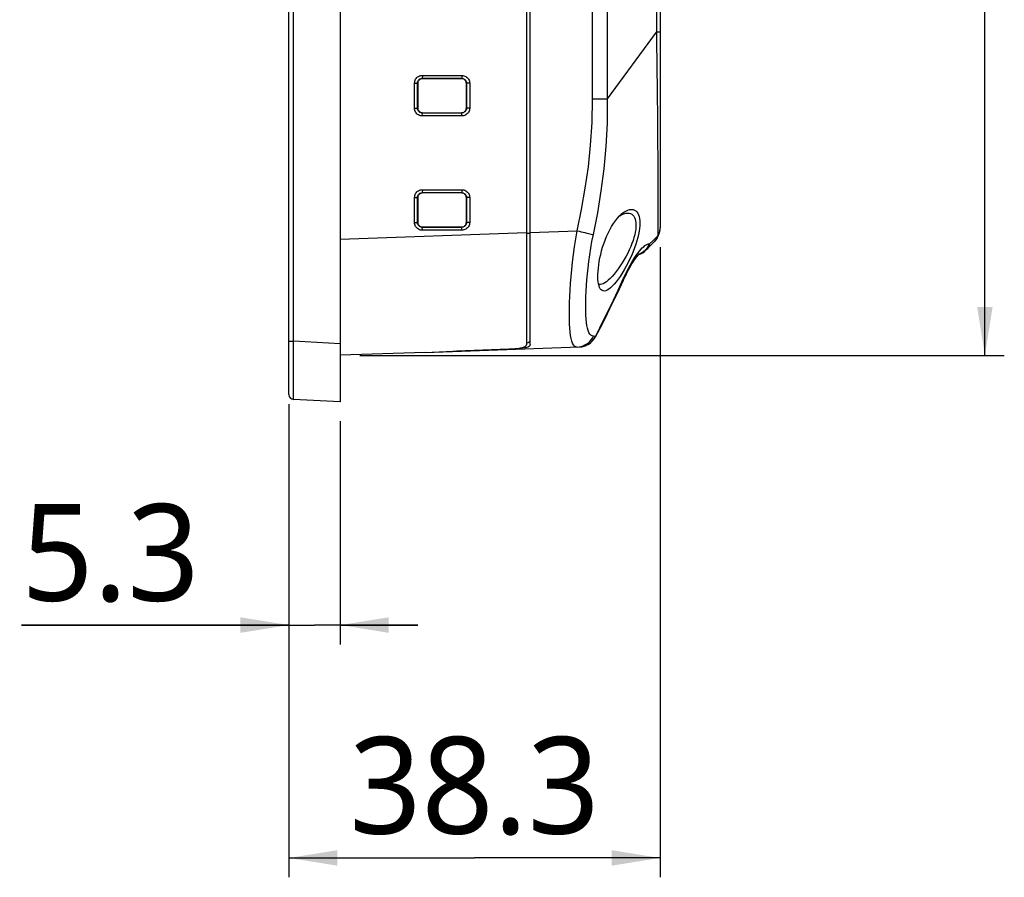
# Model space of a CAD drawing. Header units: millimetres. Extents: x 0 to 1188, y 0 to 840.
# Tile 21 of 38: x 594 to 696, y 371 to 460. Entities that reach past the tile are written whole.
import ezdxf

# ---------------------------------------------------------------- set-up
doc = ezdxf.new("R2010")
doc.units = ezdxf.units.MM
doc.header["$LTSCALE"] = 65.34
doc.layers.get('0').update_dxf_attribs({"linetype": 'CONTINUOUS'})
for name, color, linetype in [('00_TOPRB0700WD-C-DIM', 7, 'CONTINUOUS'), ('RB07W-P0100_REV1-SHAPE', 7, 'CONTINUOUS'), ('RB07W-P0300_REV1-SHAPE', 7, 'CONTINUOUS')]:
    doc.layers.add(name, color=color, linetype=linetype)
doc.styles.add('TEXTSTYLE_2', font='malgun.ttf')
doc.dimstyles.new('DIMSTYLE_1', dxfattribs={"dimtxt": 10, "dimasz": 5, "dimexe": 1, "dimexo": 1, "dimgap": 1.25, "dimtad": 1, "dimdec": 5, "dimdsep": 46, "dimtxsty": 'TEXTSTYLE_2', "dimblk": '_FILLED', "dimblk1": '_FILLED', "dimblk2": '_FILLED', "dimcen": 0, "dimadec": 5, "dimazin": 2, "dimtp": 0.5, "dimtm": 0.5, "dimtfac": 1, "dimtdec": 5, "dimtofl": 0, "dimtmove": 0, "dimatfit": 3, "dimldrblk": '_FILLED', "dimfxl": 1, "dimtolj": 1, "dimarcsym": 0})
doc.dimstyles.new('DIMSTYLE_2', dxfattribs={"dimtxt": 10, "dimasz": 5, "dimexe": 1, "dimexo": 1, "dimgap": 1.25, "dimtad": 1, "dimdec": 5, "dimdsep": 46, "dimtxsty": 'TEXTSTYLE_2', "dimblk": '_FILLED', "dimblk1": '_FILLED', "dimblk2": '_FILLED', "dimcen": 0, "dimadec": 5, "dimazin": 2, "dimtp": 0.1, "dimtm": 0.1, "dimtfac": 1, "dimtdec": 5, "dimtofl": 0, "dimtmove": 0, "dimatfit": 3, "dimldrblk": '_FILLED', "dimfxl": 1, "dimtolj": 1, "dimarcsym": 0})
doc.dimstyles.new('DIMSTYLE_3', dxfattribs={"dimtxt": 10, "dimasz": 5, "dimexe": 1, "dimexo": 1, "dimgap": 1.25, "dimtad": 1, "dimdec": 5, "dimdsep": 46, "dimtxsty": 'TEXTSTYLE_2', "dimblk": '_FILLED', "dimblk1": '_FILLED', "dimblk2": '_FILLED', "dimcen": 0, "dimadec": 5, "dimazin": 2, "dimtp": 0.3, "dimtm": 0.3, "dimtfac": 1, "dimtdec": 5, "dimtofl": 0, "dimtmove": 0, "dimatfit": 3, "dimldrblk": '_FILLED', "dimfxl": 1, "dimtolj": 1, "dimarcsym": 0})

# ---------------------------------------------------------------- blocks, each defined once
blk = doc.blocks.new('_FILLED')
at = {"color": 0, "linetype": 'ByBlock'}
blk.add_solid([(0, 0), (-1, 0.16), (-1, -0.16)], dxfattribs=at)
blk = doc.blocks.new('*D1')
at = {"layer": '00_TOPRB0700WD-C-DIM', "color": 2, "linetype": 'Continuous'}
for p, q in [((629.55, 550.87), (696.07, 550.87)), ((694.07, 550.87), (694.07, 487.97)), ((694.07, 425.07), (694.07, 487.97)), ((629.55, 425.07), (696.07, 425.07))]:
    blk.add_line(p, q, dxfattribs=at)
at = {"layer": '00_TOPRB0700WD-C-DIM', "color": 2, "linetype": 'Continuous', "xscale": 5, "yscale": 5, "zscale": 5}
for p, rotation in [((694.07, 550.87), 90), ((694.07, 425.07), 270)]:
    blk.add_blockref('_FILLED', p, dxfattribs=dict(at, rotation=rotation))
at = {"layer": '00_TOPRB0700WD-C-DIM', "color": 2, "linetype": 'Continuous', "insert": (681.57, 487.97), "char_height": 10, "width": 33.7037, "attachment_point": 2, "rotation": 90, "line_spacing_factor": 0.9, "style": 'TEXTSTYLE_2'}
blk.add_mtext('125.8', dxfattribs=at)
blk = doc.blocks.new('*D2')
at = {"layer": '00_TOPRB0700WD-C-DIM', "color": 2, "linetype": 'Continuous'}
for p, q in [((622.25, 420.04), (622.25, 395.23)), ((627.55, 418.27), (627.55, 395.23)), ((622.25, 397.23), (594.66, 397.23)), ((594.66, 397.23), (624.9, 397.23)), ((635.55, 397.23), (624.9, 397.23)), ((627.55, 397.23), (635.55, 397.23))]:
    blk.add_line(p, q, dxfattribs=at)
at = {"layer": '00_TOPRB0700WD-C-DIM', "color": 2, "linetype": 'Continuous', "xscale": 5, "yscale": 5, "zscale": 5}
blk.add_blockref('_FILLED', (622.25, 397.23), dxfattribs=at)
at = {"layer": '00_TOPRB0700WD-C-DIM', "color": 2, "linetype": 'Continuous', "xscale": 5, "yscale": 5, "zscale": 5, "rotation": 180}
blk.add_blockref('_FILLED', (627.55, 397.23), dxfattribs=at)
at = {"layer": '00_TOPRB0700WD-C-DIM', "color": 2, "linetype": 'Continuous', "insert": (613.03, 409.73), "char_height": 10, "width": 18.3704, "attachment_point": 3, "line_spacing_factor": 0.9, "style": 'TEXTSTYLE_2'}
blk.add_mtext('5.3', dxfattribs=at)
blk = doc.blocks.new('*D3')
at = {"layer": '00_TOPRB0700WD-C-DIM', "color": 2, "linetype": 'Continuous'}
for p, q in [((660.55, 436.23), (660.55, 371.19)), ((622.25, 419.03), (622.25, 371.19)), ((622.25, 373.19), (641.4, 373.19)), ((660.55, 373.19), (641.4, 373.19))]:
    blk.add_line(p, q, dxfattribs=at)
at = {"layer": '00_TOPRB0700WD-C-DIM', "color": 2, "linetype": 'Continuous', "xscale": 5, "yscale": 5, "zscale": 5, "rotation": 180}
blk.add_blockref('_FILLED', (622.25, 373.19), dxfattribs=at)
at = {"layer": '00_TOPRB0700WD-C-DIM', "color": 2, "linetype": 'Continuous', "xscale": 5, "yscale": 5, "zscale": 5}
blk.add_blockref('_FILLED', (660.55, 373.19), dxfattribs=at)
at = {"layer": '00_TOPRB0700WD-C-DIM', "color": 2, "linetype": 'Continuous', "insert": (641.4, 385.69), "char_height": 10, "width": 26.037, "attachment_point": 2, "line_spacing_factor": 0.9, "style": 'TEXTSTYLE_2'}
blk.add_mtext('38.3', dxfattribs=at)

msp = doc.modelspace()

# ---------------------------------------------------------------- linework, layer by layer
at = {"layer": 'RB07W-P0100_REV1-SHAPE', "color": 7, "linetype": 'Continuous'}
for p, q in [((622.252921, 421.025285), (622.252921, 554.920798)), ((627.552921, 555.673042), (627.552921, 420.273042)), ((622.726753, 426.517748), (622.726753, 549.428336)), ((646.752921, 547.352476), (646.752921, 426.154142)), ((636.024444, 453.96738), (636.013743, 453.662149)), ((636.013743, 453.662149), (640.089005, 453.659044)), ((636.013743, 453.662149), (636.044126, 453.631762)), ((636.024444, 453.96738), (640.099705, 453.964275)), ((640.060494, 453.630538), (636.044126, 453.631762)), ((640.089005, 453.659044), (640.060494, 453.630538)), ((640.099705, 453.964275), (640.089005, 453.659044)), ((635.218675, 453.162717), (635.513252, 453.162717)), ((635.218675, 450.583367), (635.218675, 453.162717)), ((635.513252, 453.162717), (635.54405, 453.131914)), ((635.513252, 450.583367), (635.513252, 453.162717)), ((635.54405, 453.131914), (635.54405, 450.61417)), ((640.588362, 453.15863), (640.560266, 453.130538)), ((640.560266, 450.615546), (640.560266, 453.130538)), ((640.904247, 453.15863), (640.588362, 453.15863)), ((640.588362, 453.15863), (640.588362, 450.587454)), ((640.904247, 453.15863), (640.904247, 450.587454)), ((635.218675, 450.583367), (635.513252, 450.583367)), ((635.513252, 450.583367), (635.54405, 450.61417)), ((640.588362, 450.587454), (640.560266, 450.615546)), ((640.904247, 450.587454), (640.588362, 450.587454)), ((636.013743, 450.083935), (636.044126, 450.114322)), ((640.089005, 450.08704), (636.013743, 450.083935)), ((636.024444, 449.778704), (636.013743, 450.083935)), ((640.099705, 449.781809), (636.024444, 449.778704)), ((636.044126, 450.114322), (640.060494, 450.115546)), ((640.089005, 450.08704), (640.060494, 450.115546)), ((640.099705, 449.781809), (640.089005, 450.08704)), ((636.024444, 442.16738), (636.013743, 441.862149)), ((636.024444, 442.16738), (640.099705, 442.164275)), ((640.099705, 442.164275), (640.089005, 441.859044)), ((635.218675, 441.362717), (635.513252, 441.362717)), ((635.218675, 438.783367), (635.218675, 441.362717)), ((635.513252, 441.362717), (635.54405, 441.331914)), ((635.513252, 438.783367), (635.513252, 441.362717)), ((635.54405, 441.331914), (635.54405, 438.81417)), ((636.013743, 441.862149), (640.089005, 441.859044)), ((636.013743, 441.862149), (636.044126, 441.831762)), ((640.060494, 441.830538), (636.044126, 441.831762)), ((640.089005, 441.859044), (640.060494, 441.830538)), ((640.588362, 441.35863), (640.560266, 441.330538)), ((640.560266, 438.815546), (640.560266, 441.330538)), ((640.904247, 441.35863), (640.588362, 441.35863)), ((640.588362, 441.35863), (640.588362, 438.787454)), ((640.904247, 441.35863), (640.904247, 438.787454)), ((635.218675, 438.783367), (635.513252, 438.783367)), ((635.513252, 438.783367), (635.54405, 438.81417)), ((636.013743, 438.283935), (636.044126, 438.314322)), ((640.089005, 438.28704), (636.013743, 438.283935)), ((636.024444, 437.978704), (636.013743, 438.283935)), ((640.099705, 437.981809), (636.024444, 437.978704)), ((636.044126, 438.314322), (640.060494, 438.315546)), ((640.089005, 438.28704), (640.060494, 438.315546)), ((640.099705, 437.981809), (640.089005, 438.28704)), ((640.588362, 438.787454), (640.560266, 438.815546)), ((640.904247, 438.787454), (640.588362, 438.787454)), ((627.552921, 437.065732), (646.752921, 437.736211)), ((622.252921, 426.517748), (622.726753, 426.517748)), ((627.552921, 426.264819), (622.726753, 426.517748)), ((636.295537, 425.378341), (627.552921, 425.073042)), ((622.716016, 422.545082), (622.716323, 422.911351)), ((627.552921, 420.273042), (622.726753, 420.525971))]:
    msp.add_line(p, q, dxfattribs=at)
for points in [[(635.218675, 453.162717), (635.225608, 453.268118), (635.245932, 453.370384), (635.280031, 453.470503), (635.326757, 453.565512), (635.385465, 453.6531), (635.455023, 453.732312), (635.534618, 453.801777), (635.622642, 453.860432), (635.718084, 453.906935), (635.818338, 453.940751), (635.920089, 453.960777), (636.024444, 453.96738)], [(635.513252, 453.162717), (635.517473, 453.227615), (635.530161, 453.291673), (635.551246, 453.35387), (635.580351, 453.412823), (635.616787, 453.467218), (635.660018, 453.516364), (635.709422, 453.559519), (635.764136, 453.595872), (635.823388, 453.624832), (635.885703, 453.645683), (635.949475, 453.658097), (636.013743, 453.662149)], [(636.044126, 453.631762), (635.964948, 453.625364), (635.88956, 453.607329), (635.817111, 453.57722), (635.750156, 453.536344), (635.690574, 453.485328), (635.639541, 453.425768), (635.598649, 453.358839), (635.568524, 453.286418), (635.550469, 453.211061), (635.54405, 453.131914)], [(640.560266, 453.130538), (640.55385, 453.209679), (640.535804, 453.285037), (640.505692, 453.357463), (640.464817, 453.424402), (640.413809, 453.483974), (640.354259, 453.535004), (640.287344, 453.575899), (640.214943, 453.606031), (640.139611, 453.6241), (640.060494, 453.630538)], [(640.089005, 453.659044), (640.153863, 453.654751), (640.217888, 453.641995), (640.280059, 453.620848), (640.338992, 453.591687), (640.393374, 453.555204), (640.442507, 453.511942), (640.485644, 453.462534), (640.521984, 453.407844), (640.55094, 453.348651), (640.571803, 453.286425), (640.58425, 453.222764), (640.588362, 453.15863)], [(640.099705, 453.964275), (640.205079, 453.957262), (640.307323, 453.93686), (640.407424, 453.902684), (640.502419, 453.855887), (640.589994, 453.797112), (640.669189, 453.727509), (640.738623, 453.647904), (640.797247, 453.559908), (640.843725, 453.464543), (640.877534, 453.364407), (640.897587, 453.262803), (640.904247, 453.15863)], [(636.024444, 449.778704), (635.918792, 449.785581), (635.816307, 449.805871), (635.715999, 449.839964), (635.620837, 449.886691), (635.533142, 449.945397), (635.453863, 450.014931), (635.384375, 450.094457), (635.325718, 450.182373), (635.279215, 450.277668), (635.245391, 450.377737), (635.225332, 450.479269), (635.218675, 450.583367)], [(636.013743, 450.083935), (635.948665, 450.088092), (635.884441, 450.100734), (635.822094, 450.121783), (635.763015, 450.150857), (635.708518, 450.187257), (635.659297, 450.230439), (635.616095, 450.279767), (635.579706, 450.334379), (635.550712, 450.393507), (635.529825, 450.455676), (635.517367, 450.519282), (635.513252, 450.583367)], [(635.54405, 450.61417), (635.550469, 450.535023), (635.568523, 450.459666), (635.598649, 450.387245), (635.639541, 450.320316), (635.690574, 450.260756), (635.750156, 450.20974), (635.817111, 450.168864), (635.88956, 450.138755), (635.964948, 450.120719), (636.044126, 450.114322)], [(640.060494, 450.115546), (640.13961, 450.121984), (640.214943, 450.140052), (640.287344, 450.170185), (640.354258, 450.21108), (640.413808, 450.26211), (640.464817, 450.321682), (640.505692, 450.388621), (640.535804, 450.461047), (640.55385, 450.536405), (640.560266, 450.615546)], [(640.588362, 450.587454), (640.584147, 450.522527), (640.571475, 450.458425), (640.55042, 450.396168), (640.521354, 450.337145), (640.484969, 450.282668), (640.441805, 450.233438), (640.392494, 450.190203), (640.337899, 450.153765), (640.278797, 450.124714), (640.216655, 450.10376), (640.15307, 450.091229), (640.089005, 450.08704)], [(640.904247, 450.587454), (640.897319, 450.48201), (640.877006, 450.379689), (640.842927, 450.279501), (640.796231, 450.184412), (640.737559, 450.096739), (640.668059, 450.017443), (640.588555, 449.947906), (640.500657, 449.889179), (640.405386, 449.842601), (640.305336, 449.808694), (640.20381, 449.788552), (640.099705, 449.781809)], [(635.218675, 441.362717), (635.225608, 441.468118), (635.245932, 441.570384), (635.280031, 441.670503), (635.326757, 441.765512), (635.385465, 441.8531), (635.455023, 441.932312), (635.534618, 442.001777), (635.622642, 442.060432), (635.718084, 442.106935), (635.818338, 442.140751), (635.920089, 442.160777), (636.024444, 442.16738)], [(640.099705, 442.164275), (640.205079, 442.157262), (640.307323, 442.13686), (640.407424, 442.102684), (640.502419, 442.055887), (640.589994, 441.997112), (640.669189, 441.927509), (640.738623, 441.847904), (640.797247, 441.759908), (640.843725, 441.664543), (640.877534, 441.564407), (640.897587, 441.462803), (640.904247, 441.35863)], [(635.513252, 441.362717), (635.517473, 441.427615), (635.530161, 441.491673), (635.551246, 441.55387), (635.580351, 441.612823), (635.616787, 441.667218), (635.660018, 441.716364), (635.709422, 441.759519), (635.764136, 441.795872), (635.823388, 441.824832), (635.885703, 441.845683), (635.949475, 441.858097), (636.013743, 441.862149)], [(636.044126, 441.831762), (635.964948, 441.825364), (635.88956, 441.807329), (635.817111, 441.77722), (635.750156, 441.736344), (635.690574, 441.685328), (635.639541, 441.625768), (635.598649, 441.558839), (635.568524, 441.486418), (635.550469, 441.411061), (635.54405, 441.331914)], [(640.560266, 441.330538), (640.55385, 441.409679), (640.535804, 441.485037), (640.505692, 441.557463), (640.464817, 441.624402), (640.413809, 441.683974), (640.354259, 441.735004), (640.287344, 441.775899), (640.214943, 441.806031), (640.139611, 441.8241), (640.060494, 441.830538)], [(640.089005, 441.859044), (640.153863, 441.854751), (640.217888, 441.841995), (640.280059, 441.820848), (640.338992, 441.791687), (640.393374, 441.755204), (640.442507, 441.711942), (640.485644, 441.662534), (640.521984, 441.607844), (640.55094, 441.548651), (640.571803, 441.486425), (640.58425, 441.422764), (640.588362, 441.35863)], [(636.024444, 437.978704), (635.918792, 437.985581), (635.816307, 438.005871), (635.715999, 438.039964), (635.620837, 438.086691), (635.533142, 438.145397), (635.453863, 438.214931), (635.384375, 438.294457), (635.325718, 438.382373), (635.279215, 438.477668), (635.245391, 438.577737), (635.225332, 438.679269), (635.218675, 438.783367)], [(636.013743, 438.283935), (635.948665, 438.288092), (635.884441, 438.300734), (635.822094, 438.321783), (635.763015, 438.350857), (635.708518, 438.387257), (635.659297, 438.430439), (635.616095, 438.479767), (635.579706, 438.534379), (635.550712, 438.593507), (635.529825, 438.655676), (635.517367, 438.719282), (635.513252, 438.783367)], [(635.54405, 438.81417), (635.550469, 438.735023), (635.568523, 438.659666), (635.598649, 438.587245), (635.639541, 438.520316), (635.690574, 438.460756), (635.750156, 438.40974), (635.817111, 438.368864), (635.88956, 438.338755), (635.964948, 438.320719), (636.044126, 438.314322)], [(640.060494, 438.315546), (640.13961, 438.321984), (640.214943, 438.340052), (640.287344, 438.370185), (640.354258, 438.41108), (640.413808, 438.46211), (640.464817, 438.521682), (640.505692, 438.588621), (640.535804, 438.661047), (640.55385, 438.736405), (640.560266, 438.815546)], [(640.588362, 438.787454), (640.584147, 438.722527), (640.571475, 438.658425), (640.55042, 438.596168), (640.521354, 438.537145), (640.484969, 438.482668), (640.441805, 438.433438), (640.392494, 438.390203), (640.337899, 438.353765), (640.278797, 438.324714), (640.216655, 438.30376), (640.15307, 438.291229), (640.089005, 438.28704)], [(640.904247, 438.787454), (640.897319, 438.68201), (640.877006, 438.579689), (640.842927, 438.479501), (640.796231, 438.384412), (640.737559, 438.296739), (640.668059, 438.217443), (640.588555, 438.147906), (640.500657, 438.089179), (640.405386, 438.042601), (640.305336, 438.008694), (640.20381, 437.988552), (640.099705, 437.981809)], [(622.717574, 423.704177), (622.719674, 424.560114), (622.72107, 425.021445), (622.722719, 425.502938), (622.724606, 426.002862), (622.726753, 426.517748)], [(644.927232, 425.72635), (645.109888, 425.735481), (645.289463, 425.746181), (645.467117, 425.75873), (645.639336, 425.773172), (645.803597, 425.789717), (645.958071, 425.808443), (646.100047, 425.829395), (646.22965, 425.852844), (646.346095, 425.878904), (646.449401, 425.908026), (646.539935, 425.940799), (646.615848, 425.977088), (646.675509, 426.016867), (646.718645, 426.059892), (646.744351, 426.105533), (646.752921, 426.154142)], [(636.295537, 425.378341), (637.737279, 425.429986), (639.178012, 425.484185)], [(639.178012, 425.484185), (640.617962, 425.540948), (642.056449, 425.600244), (643.492797, 425.662041), (644.927232, 425.72635)], [(622.716323, 422.911351), (622.716832, 423.298471), (622.717574, 423.704177)], [(622.726753, 420.525971), (622.72501, 420.541793), (622.723245, 420.589672), (622.721731, 420.669929), (622.72031, 420.784413), (622.719014, 420.937454), (622.717994, 421.127378), (622.717136, 421.350528), (622.71653, 421.605897), (622.716141, 421.890418), (622.71597, 422.203525), (622.716016, 422.545082)]]:
    msp.add_lwpolyline(points, dxfattribs=at)
msp.add_arc((622.752921, 421.025285), 0.5, 180, 267, dxfattribs=at)
at = {"layer": 'RB07W-P0300_REV1-SHAPE', "color": 7, "linetype": 'Continuous'}
for p, q in [((647.152921, 426.17187), (647.152921, 547.32663)), ((660.552921, 541.068892), (660.552921, 438.22764)), ((653.594069, 451.549045), (653.594069, 524.397039)), ((655.14025, 451.549045), (655.14025, 524.397039)), ((660.1689, 517.501038), (660.1689, 458.445046)), ((655.14025, 451.549045), (660.1689, 458.445046)), ((660.552921, 458.445046), (660.1689, 458.445046)), ((653.594069, 451.549045), (655.14025, 451.549045)), ((656.615871, 439.695186), (656.800611, 439.836654)), ((646.752921, 437.673042), (647.152921, 437.673042)), ((647.152921, 437.750179), (651.987991, 437.919023)), ((659.789475, 436.893738), (660.318935, 437.422517)), ((659.183112, 436.084913), (659.059165, 435.943301)), ((659.979422, 436.825822), (659.126724, 435.958111)), ((659.434376, 436.575816), (659.468904, 436.573545)), ((659.468904, 436.573545), (659.789475, 436.893738)), ((657.841394, 434.817453), (657.937403, 434.959054)), ((657.934631, 434.955075), (658.024674, 435.081905)), ((658.022227, 435.078539), (658.105964, 435.190953)), ((658.103907, 435.188256), (658.180765, 435.286323)), ((658.179081, 435.284248), (658.248624, 435.368317)), ((658.247267, 435.36673), (658.30852, 435.436624)), ((657.185454, 433.686772), (657.308696, 433.920012)), ((657.303615, 433.910595), (657.423708, 434.129143)), ((657.418995, 434.120738), (657.535358, 434.324184)), ((657.531039, 434.316787), (657.643064, 434.504807)), ((657.63915, 434.498385), (657.746218, 434.670725)), ((657.742734, 434.665229), (657.84448, 434.822106)), ((656.772549, 432.835534), (656.820362, 432.939725)), ((656.820362, 432.939725), (656.949078, 433.21281)), ((656.822128, 432.943474), (656.826435, 432.95285)), ((656.943174, 433.200513), (657.070783, 433.461246)), ((657.065107, 433.449862), (657.190855, 433.69719)), ((653.806698, 427.027673), (653.667836, 427.037338)), ((653.770743, 426.840588), (653.873561, 427.0228)), ((653.873562, 427.022803), (653.806698, 427.027673)), ((636.295537, 425.378341), (652.199401, 425.933716)), ((646.752921, 426.329982), (646.844206, 426.355882)), ((645.182615, 425.708803), (644.928409, 425.697717)), ((644.962094, 425.699101), (644.962094, 425.72635))]:
    msp.add_line(p, q, dxfattribs=at)
for points in [[(660.1689, 458.445046), (660.180919, 457.566452), (660.192799, 456.695323), (660.203815, 455.838669), (660.215127, 454.976101), (660.226174, 454.086339), (660.237111, 453.179411), (660.247811, 452.257106), (660.25821, 451.323144), (660.268381, 450.378445), (660.277773, 449.433485), (660.286816, 448.496807), (660.294833, 447.575036), (660.302188, 446.678188), (660.308716, 445.804281), (660.314374, 444.955139), (660.319288, 444.129381), (660.323343, 443.325391), (660.326478, 442.545955), (660.328806, 441.792407), (660.330096, 441.067446), (660.330589, 440.373562), (660.33002, 439.712423), (660.328636, 439.086295), (660.326261, 438.495466), (660.322871, 437.940892), (660.318935, 437.422517)], [(651.987991, 437.919023), (652.450434, 440.1198), (652.837025, 442.326347), (653.149691, 444.51749), (653.382654, 446.756754), (653.530139, 449.107664), (653.594069, 451.549045)], [(653.667833, 437.530941), (654.115647, 439.790488), (654.486504, 442.058777), (654.777788, 444.311544), (654.989606, 446.614974), (655.11401, 449.035742), (655.14025, 451.549045)], [(656.800611, 439.836654), (657.012431, 439.968407), (657.216656, 440.061718), (657.410856, 440.117753), (657.591982, 440.136143), (657.758668, 440.119265), (657.908797, 440.068471), (658.041948, 439.986384), (658.15712, 439.875304), (658.25441, 439.737427), (658.333638, 439.575143), (658.395044, 439.390059), (658.438846, 439.184286), (658.465225, 438.958601), (658.474527, 438.714341), (658.466653, 438.451876), (658.441784, 438.171955), (658.399571, 437.874722), (658.339752, 437.559818), (658.262406, 437.229442), (658.167252, 436.884254), (658.055492, 436.528364), (657.928408, 436.166621), (657.785966, 435.797269)], [(654.515565, 435.848467), (654.622555, 436.220616), (654.742777, 436.591177), (654.876953, 436.961647), (655.024362, 437.327119), (655.184745, 437.684245), (655.357402, 438.029881), (655.542023, 438.361124), (655.736918, 438.67397), (655.94095, 438.964646), (656.151713, 439.229668), (656.367268, 439.465182), (656.584525, 439.668682), (656.615871, 439.695186)], [(656.366409, 439.464244), (656.394672, 439.484033), (656.606242, 439.603066)], [(656.606242, 439.603066), (656.810194, 439.688967), (657.004111, 439.741633), (657.138218, 439.759385)], [(657.138218, 439.759385), (657.18491, 439.761568), (657.351312, 439.750042), (657.501108, 439.708718), (657.633996, 439.639539), (657.748867, 439.544621), (657.845928, 439.425915), (657.924908, 439.285369), (657.98613, 439.12461), (658.029748, 438.945242), (658.055993, 438.748266), (658.065171, 438.534582), (658.05722, 438.304776), (658.032284, 438.059354), (657.990052, 437.798563), (657.930209, 437.52215), (657.852913, 437.23185), (657.757779, 436.928614), (657.646121, 436.615701), (657.519272, 436.296478), (657.376786, 435.973042)], [(660.318934, 437.422527), (660.362702, 437.497501), (660.402125, 437.574208), (660.437098, 437.652376), (660.467585, 437.731923), (660.493544, 437.812769), (660.514871, 437.894634), (660.531501, 437.977264), (660.543399, 438.060456), (660.550541, 438.144001), (660.552921, 438.22764)], [(651.987994, 425.926333), (651.850733, 425.947633), (651.728711, 426.020476), (651.622589, 426.142464), (651.530225, 426.313016), (651.449566, 426.533567), (651.380737, 426.802652), (651.323383, 427.11872), (651.27702, 427.480662), (651.241142, 427.886998), (651.215528, 428.336074), (651.199816, 428.826111), (651.193978, 429.354879), (651.197838, 429.919919), (651.211559, 430.518875), (651.235166, 431.149319), (651.268967, 431.808124), (651.312908, 432.490087), (651.368198, 433.198023), (651.435601, 433.935043), (651.516164, 434.69696), (651.611011, 435.482198), (651.720741, 436.284601), (651.84649, 437.097762), (651.987991, 437.919023)], [(651.987991, 437.919023), (652.197118, 437.871652), (652.403014, 437.824829), (652.603294, 437.779098), (652.795637, 437.734987), (652.977817, 437.693008), (653.147722, 437.653647), (653.303385, 437.617361), (653.443001, 437.584568), (653.564955, 437.55565), (653.667833, 437.530941)], [(653.667836, 427.037338), (653.529531, 427.0708), (653.407336, 427.146194), (653.300917, 427.263995), (653.208452, 427.423898), (653.127833, 427.626264), (653.059039, 427.86972), (653.001855, 428.15326), (652.955598, 428.475658), (652.919913, 428.835751), (652.894368, 429.231932), (652.878791, 429.662777), (652.872929, 430.126167), (652.876821, 430.6201), (652.890419, 431.142393), (652.913968, 431.691043), (652.947575, 432.263196), (652.991365, 432.854352), (653.046523, 433.467174), (653.113884, 434.104128), (653.194384, 434.761444), (653.289399, 435.438001), (653.399341, 436.128149), (653.525188, 436.825181), (653.667833, 437.530941)], [(660.318934, 437.422527), (660.283109, 437.310148), (660.238425, 437.201962), (660.185514, 437.099052), (660.124501, 437.00174), (660.055531, 436.910342), (659.979422, 436.825822)], [(657.376786, 435.973042), (657.21321, 435.633067), (657.03751, 435.292484), (656.848452, 434.954226), (656.649736, 434.622884), (656.443638, 434.302497), (656.23319, 433.997425), (656.021353, 433.711626), (655.810617, 433.448446), (655.603893, 433.21088), (655.402872, 433.00103), (655.209887, 432.820656), (655.025919, 432.670777), (654.852573, 432.552092), (654.690306, 432.464794), (654.540057, 432.408808), (654.401989, 432.383778), (654.324033, 432.383476)], [(658.248583, 435.603829), (658.410742, 435.81126), (658.566786, 435.993961), (658.716454, 436.152244), (658.859219, 436.286105), (658.994071, 436.395042), (659.120157, 436.47861), (659.236308, 436.536712), (659.340989, 436.569028), (659.434376, 436.575816)], [(659.059165, 435.943301), (658.922778, 435.814672), (658.775128, 435.700236), (658.617634, 435.601042), (658.45171, 435.518001), (658.347147, 435.477993)], [(659.075793, 435.999008), (658.916511, 435.839569), (658.740657, 435.700259), (658.550561, 435.582922), (658.364962, 435.496654)], [(659.434376, 436.575816), (659.336451, 436.369585), (659.216394, 436.176463), (659.075793, 435.999008)], [(659.468904, 436.573545), (659.433665, 436.457037), (659.389709, 436.345564), (659.336602, 436.239288), (659.2748, 436.138895), (659.204879, 436.04516), (659.126724, 435.958111)], [(659.468904, 436.573545), (659.388672, 436.401683), (659.293331, 436.238182), (659.183112, 436.084913)], [(654.380053, 431.948636), (654.312163, 432.07598), (654.250744, 432.242147), (654.202172, 432.436057), (654.166332, 432.656002), (654.143318, 432.900451), (654.133051, 433.167269), (654.135636, 433.45422), (654.151115, 433.759904), (654.179724, 434.083254), (654.221343, 434.420923), (654.276361, 434.770717), (654.343989, 435.127962), (654.423473, 435.486591), (654.515565, 435.848467)], [(657.785966, 435.797269), (657.622473, 435.408497), (657.446459, 435.022901), (657.257283, 434.63789), (657.058469, 434.260604), (656.85226, 433.895814), (656.641771, 433.548058), (656.429858, 433.222504), (656.219144, 432.922202), (656.012402, 432.651485), (655.811455, 432.411901), (655.618514, 432.206375), (655.434654, 432.035324), (655.2614, 431.900298), (655.099253, 431.800959), (654.949123, 431.737764), (654.811164, 431.709921), (654.685864, 431.717145), (654.573191, 431.758343), (654.473385, 431.832733), (654.380053, 431.948636)], [(656.721802, 432.882789), (656.884672, 433.237787), (657.050555, 433.583253), (657.220524, 433.92027), (657.392763, 434.244961), (657.566069, 434.554414), (657.739443, 434.846923), (657.91175, 435.120324), (658.081872, 435.373218), (658.248583, 435.603829)], [(658.307465, 435.43545), (658.35884, 435.490529), (658.39957, 435.531274), (658.422154, 435.552392)], [(653.873562, 427.022803), (654.331845, 427.906295), (654.797388, 428.825158), (655.26864, 429.778444), (655.746451, 430.770442), (656.231454, 431.805521), (656.721802, 432.882789)], [(656.721801, 432.882786), (656.757429, 432.856616), (656.772402, 432.839693), (656.772551, 432.835537)], [(654.324033, 432.383476), (654.27657, 432.389137), (654.20864, 432.410235)], [(654.874004, 428.883386), (655.382309, 429.902125), (655.878414, 430.923007), (656.36231, 431.945889), (656.772551, 432.835537)], [(653.896658, 426.995739), (654.3535, 427.866923), (654.877032, 428.889455)], [(651.987994, 425.926333), (652.197121, 425.945227), (652.403017, 425.987055), (652.603297, 426.051334), (652.795641, 426.137318), (652.97782, 426.244011), (653.147725, 426.370177), (653.303388, 426.514356), (653.443005, 426.674877), (653.564958, 426.84988), (653.667836, 427.037338)], [(652.199413, 425.933716), (652.406907, 425.952334), (652.612387, 425.993628), (652.811846, 426.056993), (653.003421, 426.141683), (653.185227, 426.246898), (653.35462, 426.371061), (653.510946, 426.513767), (653.650135, 426.671339), (653.770743, 426.840588)], [(653.896658, 426.995739), (653.893717, 427.003831), (653.873561, 427.0228)], [(647.152921, 426.17187), (647.142548, 426.113443), (647.111537, 426.059378), (647.060102, 426.009594), (646.988943, 425.964332), (646.899416, 425.923987), (646.79192, 425.888005), (646.666674, 425.856052), (646.524734, 425.827864), (646.366843, 425.803174), (646.194957, 425.781652), (646.011694, 425.763046), (645.817496, 425.746859), (645.612568, 425.732559), (645.399959, 425.719996), (645.182615, 425.708803)], [(646.844206, 426.355882), (646.924078, 426.384908), (646.992699, 426.41735), (647.049583, 426.453304), (647.094425, 426.492952), (647.126839, 426.536202), (647.146277, 426.582821), (647.152921, 426.633058)], [(644.928409, 425.697717), (644.065333, 425.662252), (643.168149, 425.626393), (642.27051, 425.591524), (641.372517, 425.557647), (640.474272, 425.524769), (639.575741, 425.492888)]]:
    msp.add_lwpolyline(points, dxfattribs=at)
for centre, start, end in [((658.552921, 438.22764), 315.5, 360), ((657.700224, 437.359929), 288.50104099, 315.5), ((652.129603, 427.932498), 272.00033149, 332.0708394)]:
    msp.add_arc(centre, 2, start, end, dxfattribs=at)

# ---------------------------------------------------------------- dimensions: what is measured, and where the dimension line sits
at = {"layer": '00_TOPRB0700WD-C-DIM', "color": 2, "linetype": 'Continuous'}
for base, p1, p2, angle, dimstyle, picture, middle in [((694.074385, 425.073042), (628.552921, 550.873042), (628.552921, 425.073042), 270, 'DIMSTYLE_1', '*D1', (694.074385, 488.17046)), ((622.252921, 397.227441), (627.552921, 419.273042), (622.252921, 421.036356), 180, 'DIMSTYLE_2', '*D2', (603.858555, 397.227441))]:
    dim = msp.add_linear_dim(base=base, p1=p1, p2=p2, angle=angle, dimstyle=dimstyle, dxfattribs=at)
    dim.commit()
    dim.dimension.update_dxf_attribs({"geometry": picture, "text_midpoint": middle, "dimtype": 160})
dim = msp.add_linear_dim(base=(660.552921, 373.19201), p1=(622.252921, 420.025285), p2=(660.552921, 437.22764), dimstyle='DIMSTYLE_3', dxfattribs=at)
dim.commit()
dim.dimension.update_dxf_attribs({"geometry": '*D3', "text_midpoint": (641.293987, 373.19201), "dimtype": 160})

doc.saveas('drawing.dxf')
